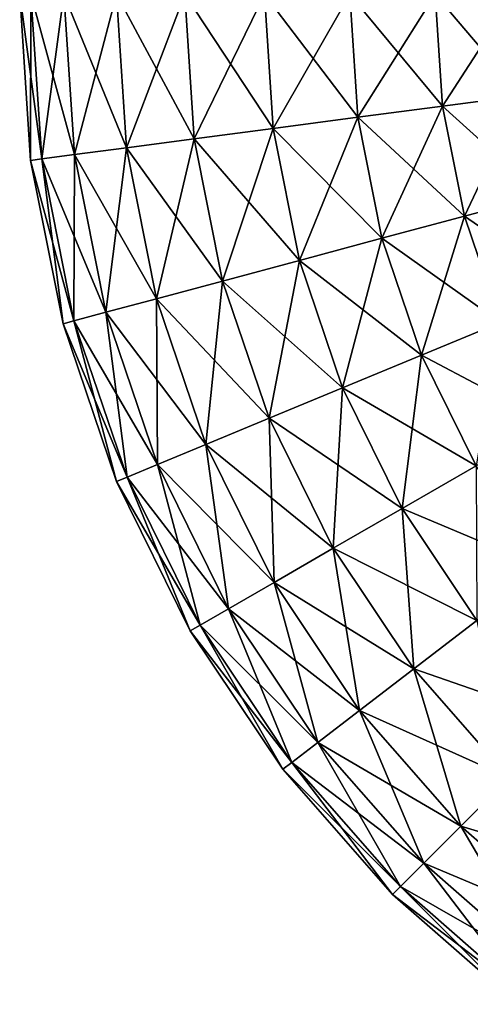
# Model space of a CAD drawing. Header units: metres. Extents: x -1.35 to 1.35, y -1.35 to 1.35.
# Tile 1 of 8: x -1.35 to -0.87, y -1.07 to -0.03. Entities that reach past the tile are written whole.
import ezdxf

# ---------------------------------------------------------------- set-up
doc = ezdxf.new("R2010")
doc.units = ezdxf.units.M
doc.layers.add('SELFTEST', color=7, linetype='CONTINUOUS')

msp = doc.modelspace()

# ---------------------------------------------------------------- linework, layer by layer
at = {"layer": 'SELFTEST'}
for points in [[(-1.35, 0), (-1.338451, -0.17621), (-1.326627, -0.174654, 0.090587)], [(-1.35, 0), (-1.326627, -0.174654, 0.090587), (-1.338074, 0, 0.090587)], [(-1.338074, 0, -0.090587), (-1.338451, -0.17621), (-1.35, 0)], [(-1.338074, 0, -0.090587), (-1.326627, -0.174654, -0.090587), (-1.338451, -0.17621)], [(-1.338074, 0, 0.090587), (-1.326627, -0.174654, 0.090587), (-1.291961, -0.17009, 0.175)], [(-1.338074, 0, 0.090587), (-1.291961, -0.17009, 0.175), (-1.303109, 0, 0.175)], [(-1.303109, 0, -0.175), (-1.326627, -0.174654, -0.090587), (-1.338074, 0, -0.090587)], [(-1.303109, 0, -0.175), (-1.291961, -0.17009, -0.175), (-1.326627, -0.174654, -0.090587)], [(-1.303109, 0, 0.175), (-1.291961, -0.17009, 0.175), (-1.236815, -0.16283, 0.247487)], [(-1.303109, 0, 0.175), (-1.236815, -0.16283, 0.247487), (-1.247487, 0, 0.247487)], [(-1.247487, 0, -0.247487), (-1.291961, -0.17009, -0.175), (-1.303109, 0, -0.175)], [(-1.247487, 0, -0.247487), (-1.236815, -0.16283, -0.247487), (-1.291961, -0.17009, -0.175)], [(-1.247487, 0, 0.247487), (-1.236815, -0.16283, 0.247487), (-1.164948, -0.153368, 0.303109)], [(-1.247487, 0, 0.247487), (-1.164948, -0.153368, 0.303109), (-1.175, 0, 0.303109)], [(-1.175, 0, -0.303109), (-1.236815, -0.16283, -0.247487), (-1.247487, 0, -0.247487)], [(-1.175, 0, -0.303109), (-1.164948, -0.153368, -0.303109), (-1.236815, -0.16283, -0.247487)], [(-1.175, 0, 0.303109), (-1.164948, -0.153368, 0.303109), (-1.081257, -0.14235, 0.338074)], [(-1.175, 0, 0.303109), (-1.081257, -0.14235, 0.338074), (-1.090587, 0, 0.338074)], [(-1.090587, 0, -0.338074), (-1.164948, -0.153368, -0.303109), (-1.175, 0, -0.303109)], [(-1.090587, 0, -0.338074), (-1.081257, -0.14235, -0.338074), (-1.164948, -0.153368, -0.303109)], [(-1.090587, 0, 0.338074), (-1.081257, -0.14235, 0.338074), (-0.991445, -0.130526, 0.35)], [(-1.090587, 0, 0.338074), (-0.991445, -0.130526, 0.35), (-1, 0, 0.35)], [(-1, 0, -0.35), (-1.081257, -0.14235, -0.338074), (-1.090587, 0, -0.338074)], [(-1, 0, -0.35), (-0.991445, -0.130526, -0.35), (-1.081257, -0.14235, -0.338074)], [(-1, 0, 0.35), (-0.991445, -0.130526, 0.35), (-0.901633, -0.118702, 0.338074)], [(-1, 0, 0.35), (-0.901633, -0.118702, 0.338074), (-0.909413, 0, 0.338074)], [(-0.909413, 0, -0.338074), (-0.991445, -0.130526, -0.35), (-1, 0, -0.35)], [(-0.909413, 0, -0.338074), (-0.901633, -0.118702, -0.338074), (-0.991445, -0.130526, -0.35)], [(-0.909413, 0, 0.338074), (-0.901633, -0.118702, 0.338074), (-0.817942, -0.107684, 0.303109)], [(-0.909413, 0, 0.338074), (-0.817942, -0.107684, 0.303109), (-0.825, 0, 0.303109)], [(-0.825, 0, -0.303109), (-0.901633, -0.118702, -0.338074), (-0.909413, 0, -0.338074)], [(-0.825, 0, -0.303109), (-0.817942, -0.107684, -0.303109), (-0.901633, -0.118702, -0.338074)], [(-0.901633, -0.118702, 0.338074), (-0.796889, -0.213526, 0.303109), (-0.817942, -0.107684, 0.303109)], [(-0.817942, -0.107684, -0.303109), (-0.878426, -0.235374, -0.338074), (-0.901633, -0.118702, -0.338074)], [(-0.817942, -0.107684, -0.303109), (-0.796889, -0.213526, -0.303109), (-0.878426, -0.235374, -0.338074)], [(-0.991445, -0.130526, 0.35), (-0.878426, -0.235374, 0.338074), (-0.901633, -0.118702, 0.338074)], [(-0.901633, -0.118702, -0.338074), (-0.965926, -0.258819, -0.35), (-0.991445, -0.130526, -0.35)], [(-0.901633, -0.118702, -0.338074), (-0.878426, -0.235374, -0.338074), (-0.965926, -0.258819, -0.35)], [(-0.901633, -0.118702, 0.338074), (-0.878426, -0.235374, 0.338074), (-0.796889, -0.213526, 0.303109)], [(-1.081257, -0.14235, 0.338074), (-0.965926, -0.258819, 0.35), (-0.991445, -0.130526, 0.35)], [(-0.991445, -0.130526, -0.35), (-1.053426, -0.282265, -0.338074), (-1.081257, -0.14235, -0.338074)], [(-0.991445, -0.130526, -0.35), (-0.965926, -0.258819, -0.35), (-1.053426, -0.282265, -0.338074)], [(-0.991445, -0.130526, 0.35), (-0.965926, -0.258819, 0.35), (-0.878426, -0.235374, 0.338074)], [(-1.164948, -0.153368, 0.303109), (-1.053426, -0.282265, 0.338074), (-1.081257, -0.14235, 0.338074)], [(-1.081257, -0.14235, -0.338074), (-1.134963, -0.304113, -0.303109), (-1.164948, -0.153368, -0.303109)], [(-1.081257, -0.14235, -0.338074), (-1.053426, -0.282265, -0.338074), (-1.134963, -0.304113, -0.303109)], [(-1.081257, -0.14235, 0.338074), (-1.053426, -0.282265, 0.338074), (-0.965926, -0.258819, 0.35)], [(-1.236815, -0.16283, 0.247487), (-1.134963, -0.304113, 0.303109), (-1.164948, -0.153368, 0.303109)], [(-1.164948, -0.153368, -0.303109), (-1.20498, -0.322874, -0.247487), (-1.236815, -0.16283, -0.247487)], [(-1.164948, -0.153368, -0.303109), (-1.134963, -0.304113, -0.303109), (-1.20498, -0.322874, -0.247487)], [(-1.164948, -0.153368, 0.303109), (-1.134963, -0.304113, 0.303109), (-1.053426, -0.282265, 0.338074)], [(-1.291961, -0.17009, 0.175), (-1.20498, -0.322874, 0.247487), (-1.236815, -0.16283, 0.247487)], [(-1.236815, -0.16283, -0.247487), (-1.258706, -0.33727, -0.175), (-1.291961, -0.17009, -0.175)], [(-1.236815, -0.16283, -0.247487), (-1.20498, -0.322874, -0.247487), (-1.258706, -0.33727, -0.175)], [(-1.236815, -0.16283, 0.247487), (-1.20498, -0.322874, 0.247487), (-1.134963, -0.304113, 0.303109)], [(-1.338451, -0.17621), (-1.29248, -0.346319, 0.090587), (-1.326627, -0.174654, 0.090587)], [(-1.326627, -0.174654, -0.090587), (-1.304, -0.349406), (-1.338451, -0.17621)], [(-1.338451, -0.17621), (-1.304, -0.349406), (-1.29248, -0.346319, 0.090587)], [(-1.326627, -0.174654, 0.090587), (-1.258706, -0.33727, 0.175), (-1.291961, -0.17009, 0.175)], [(-1.291961, -0.17009, -0.175), (-1.29248, -0.346319, -0.090587), (-1.326627, -0.174654, -0.090587)], [(-1.326627, -0.174654, 0.090587), (-1.29248, -0.346319, 0.090587), (-1.258706, -0.33727, 0.175)], [(-1.326627, -0.174654, -0.090587), (-1.29248, -0.346319, -0.090587), (-1.304, -0.349406)], [(-1.291961, -0.17009, -0.175), (-1.258706, -0.33727, -0.175), (-1.29248, -0.346319, -0.090587)], [(-1.291961, -0.17009, 0.175), (-1.258706, -0.33727, 0.175), (-1.20498, -0.322874, 0.247487)], [(-0.878426, -0.235374, 0.338074), (-0.762201, -0.315714, 0.303109), (-0.796889, -0.213526, 0.303109)], [(-0.796889, -0.213526, -0.303109), (-0.840188, -0.348017, -0.338074), (-0.878426, -0.235374, -0.338074)], [(-0.965926, -0.258819, 0.35), (-0.840188, -0.348017, 0.338074), (-0.878426, -0.235374, 0.338074)], [(-0.878426, -0.235374, -0.338074), (-0.92388, -0.382683, -0.35), (-0.965926, -0.258819, -0.35)], [(-0.878426, -0.235374, -0.338074), (-0.840188, -0.348017, -0.338074), (-0.92388, -0.382683, -0.35)], [(-0.878426, -0.235374, 0.338074), (-0.840188, -0.348017, 0.338074), (-0.762201, -0.315714, 0.303109)], [(-1.053426, -0.282265, 0.338074), (-0.92388, -0.382683, 0.35), (-0.965926, -0.258819, 0.35)], [(-0.965926, -0.258819, -0.35), (-1.007571, -0.417349, -0.338074), (-1.053426, -0.282265, -0.338074)], [(-0.965926, -0.258819, -0.35), (-0.92388, -0.382683, -0.35), (-1.007571, -0.417349, -0.338074)], [(-0.965926, -0.258819, 0.35), (-0.92388, -0.382683, 0.35), (-0.840188, -0.348017, 0.338074)], [(-1.134963, -0.304113, 0.303109), (-1.007571, -0.417349, 0.338074), (-1.053426, -0.282265, 0.338074)], [(-1.053426, -0.282265, -0.338074), (-1.085558, -0.449653, -0.303109), (-1.134963, -0.304113, -0.303109)], [(-1.053426, -0.282265, -0.338074), (-1.007571, -0.417349, -0.338074), (-1.085558, -0.449653, -0.303109)], [(-1.053426, -0.282265, 0.338074), (-1.007571, -0.417349, 0.338074), (-0.92388, -0.382683, 0.35)], [(-1.20498, -0.322874, 0.247487), (-1.085558, -0.449653, 0.303109), (-1.134963, -0.304113, 0.303109)], [(-1.134963, -0.304113, -0.303109), (-1.152528, -0.477393, -0.247487), (-1.20498, -0.322874, -0.247487)], [(-1.134963, -0.304113, -0.303109), (-1.085558, -0.449653, -0.303109), (-1.152528, -0.477393, -0.247487)], [(-1.134963, -0.304113, 0.303109), (-1.085558, -0.449653, 0.303109), (-1.007571, -0.417349, 0.338074)], [(-1.258706, -0.33727, 0.175), (-1.152528, -0.477393, 0.247487), (-1.20498, -0.322874, 0.247487)], [(-1.20498, -0.322874, -0.247487), (-1.203916, -0.498678, -0.175), (-1.258706, -0.33727, -0.175)], [(-1.20498, -0.322874, 0.247487), (-1.152528, -0.477393, 0.247487), (-1.085558, -0.449653, 0.303109)], [(-1.20498, -0.322874, -0.247487), (-1.152528, -0.477393, -0.247487), (-1.203916, -0.498678, -0.175)], [(-1.29248, -0.346319, 0.090587), (-1.203916, -0.498678, 0.175), (-1.258706, -0.33727, 0.175)], [(-1.258706, -0.33727, -0.175), (-1.236219, -0.512059, -0.090587), (-1.29248, -0.346319, -0.090587)], [(-1.258706, -0.33727, 0.175), (-1.203916, -0.498678, 0.175), (-1.152528, -0.477393, 0.247487)], [(-1.258706, -0.33727, -0.175), (-1.203916, -0.498678, -0.175), (-1.236219, -0.512059, -0.090587)], [(-1.304, -0.349406), (-1.236219, -0.512059, 0.090587), (-1.29248, -0.346319, 0.090587)], [(-1.29248, -0.346319, -0.090587), (-1.247237, -0.516623), (-1.304, -0.349406)], [(-1.304, -0.349406), (-1.247237, -0.516623), (-1.236219, -0.512059, 0.090587)], [(-1.29248, -0.346319, 0.090587), (-1.236219, -0.512059, 0.090587), (-1.203916, -0.498678, 0.175)], [(-1.29248, -0.346319, -0.090587), (-1.236219, -0.512059, -0.090587), (-1.247237, -0.516623)], [(-0.92388, -0.382683, 0.35), (-0.787575, -0.454707, 0.338074), (-0.840188, -0.348017, 0.338074)], [(-0.840188, -0.348017, -0.338074), (-0.866025, -0.5, -0.35), (-0.92388, -0.382683, -0.35)], [(-1.007571, -0.417349, 0.338074), (-0.866025, -0.5, 0.35), (-0.92388, -0.382683, 0.35)], [(-0.92388, -0.382683, -0.35), (-0.944476, -0.545293, -0.338074), (-1.007571, -0.417349, -0.338074)], [(-0.92388, -0.382683, -0.35), (-0.866025, -0.5, -0.35), (-0.944476, -0.545293, -0.338074)], [(-0.92388, -0.382683, 0.35), (-0.866025, -0.5, 0.35), (-0.787575, -0.454707, 0.338074)], [(-1.085558, -0.449653, 0.303109), (-0.944476, -0.545293, 0.338074), (-1.007571, -0.417349, 0.338074)], [(-1.007571, -0.417349, -0.338074), (-1.01758, -0.5875, -0.303109), (-1.085558, -0.449653, -0.303109)], [(-1.007571, -0.417349, -0.338074), (-0.944476, -0.545293, -0.338074), (-1.01758, -0.5875, -0.303109)], [(-1.007571, -0.417349, 0.338074), (-0.944476, -0.545293, 0.338074), (-0.866025, -0.5, 0.35)], [(-1.152528, -0.477393, 0.247487), (-1.01758, -0.5875, 0.303109), (-1.085558, -0.449653, 0.303109)], [(-1.085558, -0.449653, -0.303109), (-1.080356, -0.623744, -0.247487), (-1.152528, -0.477393, -0.247487)], [(-1.085558, -0.449653, 0.303109), (-1.01758, -0.5875, 0.303109), (-0.944476, -0.545293, 0.338074)], [(-1.085558, -0.449653, -0.303109), (-1.01758, -0.5875, -0.303109), (-1.080356, -0.623744, -0.247487)], [(-1.203916, -0.498678, 0.175), (-1.080356, -0.623744, 0.247487), (-1.152528, -0.477393, 0.247487)], [(-1.152528, -0.477393, -0.247487), (-1.128525, -0.651554, -0.175), (-1.203916, -0.498678, -0.175)], [(-1.152528, -0.477393, 0.247487), (-1.080356, -0.623744, 0.247487), (-1.01758, -0.5875, 0.303109)], [(-1.152528, -0.477393, -0.247487), (-1.080356, -0.623744, -0.247487), (-1.128525, -0.651554, -0.175)], [(-1.236219, -0.512059, 0.090587), (-1.128525, -0.651554, 0.175), (-1.203916, -0.498678, 0.175)], [(-1.203916, -0.498678, -0.175), (-1.158806, -0.669037, -0.090587), (-1.236219, -0.512059, -0.090587)], [(-1.203916, -0.498678, 0.175), (-1.128525, -0.651554, 0.175), (-1.080356, -0.623744, 0.247487)], [(-1.203916, -0.498678, -0.175), (-1.128525, -0.651554, -0.175), (-1.158806, -0.669037, -0.090587)], [(-0.944476, -0.545293, 0.338074), (-0.793353, -0.608762, 0.35), (-0.866025, -0.5, 0.35)], [(-0.866025, -0.5, -0.35), (-0.86522, -0.663907, -0.338074), (-0.944476, -0.545293, -0.338074)], [(-1.247237, -0.516623), (-1.158806, -0.669037, 0.090587), (-1.236219, -0.512059, 0.090587)], [(-1.236219, -0.512059, -0.090587), (-1.169134, -0.675), (-1.247237, -0.516623)], [(-1.247237, -0.516623), (-1.169134, -0.675), (-1.158806, -0.669037, 0.090587)], [(-1.236219, -0.512059, 0.090587), (-1.158806, -0.669037, 0.090587), (-1.128525, -0.651554, 0.175)], [(-1.236219, -0.512059, -0.090587), (-1.158806, -0.669037, -0.090587), (-1.169134, -0.675)], [(-1.01758, -0.5875, 0.303109), (-0.86522, -0.663907, 0.338074), (-0.944476, -0.545293, 0.338074)], [(-0.944476, -0.545293, -0.338074), (-0.93219, -0.715295, -0.303109), (-1.01758, -0.5875, -0.303109)], [(-0.944476, -0.545293, 0.338074), (-0.86522, -0.663907, 0.338074), (-0.793353, -0.608762, 0.35)], [(-0.944476, -0.545293, -0.338074), (-0.86522, -0.663907, -0.338074), (-0.93219, -0.715295, -0.303109)], [(-1.080356, -0.623744, 0.247487), (-0.93219, -0.715295, 0.303109), (-1.01758, -0.5875, 0.303109)], [(-1.01758, -0.5875, -0.303109), (-0.989698, -0.759422, -0.247487), (-1.080356, -0.623744, -0.247487)], [(-1.01758, -0.5875, 0.303109), (-0.93219, -0.715295, 0.303109), (-0.86522, -0.663907, 0.338074)], [(-1.01758, -0.5875, -0.303109), (-0.93219, -0.715295, -0.303109), (-0.989698, -0.759422, -0.247487)], [(-1.128525, -0.651554, 0.175), (-0.989698, -0.759422, 0.247487), (-1.080356, -0.623744, 0.247487)], [(-1.080356, -0.623744, -0.247487), (-1.033826, -0.793283, -0.175), (-1.128525, -0.651554, -0.175)], [(-1.080356, -0.623744, 0.247487), (-0.989698, -0.759422, 0.247487), (-0.93219, -0.715295, 0.303109)], [(-1.080356, -0.623744, -0.247487), (-0.989698, -0.759422, -0.247487), (-1.033826, -0.793283, -0.175)], [(-1.158806, -0.669037, 0.090587), (-1.033826, -0.793283, 0.175), (-1.128525, -0.651554, 0.175)], [(-1.128525, -0.651554, -0.175), (-1.061565, -0.814568, -0.090587), (-1.158806, -0.669037, -0.090587)], [(-1.128525, -0.651554, 0.175), (-1.033826, -0.793283, 0.175), (-0.989698, -0.759422, 0.247487)], [(-1.128525, -0.651554, -0.175), (-1.033826, -0.793283, -0.175), (-1.061565, -0.814568, -0.090587)], [(-0.93219, -0.715295, 0.303109), (-0.771161, -0.771161, 0.338074), (-0.86522, -0.663907, 0.338074)], [(-0.86522, -0.663907, -0.338074), (-0.83085, -0.830851, -0.303109), (-0.93219, -0.715295, -0.303109)], [(-1.169134, -0.675), (-1.061565, -0.814568, 0.090587), (-1.158806, -0.669037, 0.090587)], [(-1.158806, -0.669037, -0.090587), (-1.071027, -0.821828), (-1.169134, -0.675)], [(-1.169134, -0.675), (-1.071027, -0.821828), (-1.061565, -0.814568, 0.090587)], [(-1.158806, -0.669037, 0.090587), (-1.061565, -0.814568, 0.090587), (-1.033826, -0.793283, 0.175)], [(-1.158806, -0.669037, -0.090587), (-1.061565, -0.814568, -0.090587), (-1.071027, -0.821828)], [(-0.989698, -0.759422, 0.247487), (-0.83085, -0.830851, 0.303109), (-0.93219, -0.715295, 0.303109)], [(-0.93219, -0.715295, -0.303109), (-0.882107, -0.882107, -0.247487), (-0.989698, -0.759422, -0.247487)], [(-0.93219, -0.715295, 0.303109), (-0.83085, -0.830851, 0.303109), (-0.771161, -0.771161, 0.338074)], [(-0.93219, -0.715295, -0.303109), (-0.83085, -0.830851, -0.303109), (-0.882107, -0.882107, -0.247487)], [(-1.033826, -0.793283, 0.175), (-0.882107, -0.882107, 0.247487), (-0.989698, -0.759422, 0.247487)], [(-0.989698, -0.759422, -0.247487), (-0.921437, -0.921437, -0.175), (-1.033826, -0.793283, -0.175)], [(-0.989698, -0.759422, 0.247487), (-0.882107, -0.882107, 0.247487), (-0.83085, -0.830851, 0.303109)], [(-0.989698, -0.759422, -0.247487), (-0.882107, -0.882107, -0.247487), (-0.921437, -0.921437, -0.175)], [(-1.061565, -0.814568, 0.090587), (-0.921437, -0.921437, 0.175), (-1.033826, -0.793283, 0.175)], [(-1.033826, -0.793283, -0.175), (-0.946161, -0.946161, -0.090587), (-1.061565, -0.814568, -0.090587)], [(-1.033826, -0.793283, 0.175), (-0.921437, -0.921437, 0.175), (-0.882107, -0.882107, 0.247487)], [(-1.033826, -0.793283, -0.175), (-0.921437, -0.921437, -0.175), (-0.946161, -0.946161, -0.090587)], [(-1.071027, -0.821828), (-0.946161, -0.946161, 0.090587), (-1.061565, -0.814568, 0.090587)], [(-1.061565, -0.814568, -0.090587), (-0.954594, -0.954594), (-1.071027, -0.821828)], [(-1.071027, -0.821828), (-0.954594, -0.954594), (-0.946161, -0.946161, 0.090587)], [(-1.061565, -0.814568, 0.090587), (-0.946161, -0.946161, 0.090587), (-0.921437, -0.921437, 0.175)], [(-1.061565, -0.814568, -0.090587), (-0.946161, -0.946161, -0.090587), (-0.954594, -0.954594)], [(-0.882107, -0.882107, 0.247487), (-0.715295, -0.93219, 0.303109), (-0.83085, -0.830851, 0.303109)], [(-0.83085, -0.830851, -0.303109), (-0.759422, -0.989698, -0.247487), (-0.882107, -0.882107, -0.247487)], [(-0.921437, -0.921437, 0.175), (-0.759422, -0.989698, 0.247487), (-0.882107, -0.882107, 0.247487)], [(-0.882107, -0.882107, -0.247487), (-0.793283, -1.033826, -0.175), (-0.921437, -0.921437, -0.175)], [(-0.882107, -0.882107, 0.247487), (-0.759422, -0.989698, 0.247487), (-0.715295, -0.93219, 0.303109)], [(-0.882107, -0.882107, -0.247487), (-0.759422, -0.989698, -0.247487), (-0.793283, -1.033826, -0.175)], [(-0.946161, -0.946161, 0.090587), (-0.793283, -1.033826, 0.175), (-0.921437, -0.921437, 0.175)], [(-0.921437, -0.921437, -0.175), (-0.814568, -1.061565, -0.090587), (-0.946161, -0.946161, -0.090587)], [(-0.921437, -0.921437, 0.175), (-0.793283, -1.033826, 0.175), (-0.759422, -0.989698, 0.247487)], [(-0.921437, -0.921437, -0.175), (-0.793283, -1.033826, -0.175), (-0.814568, -1.061565, -0.090587)], [(-0.954594, -0.954594), (-0.814568, -1.061565, 0.090587), (-0.946161, -0.946161, 0.090587)], [(-0.946161, -0.946161, -0.090587), (-0.821828, -1.071027), (-0.954594, -0.954594)], [(-0.946161, -0.946161, 0.090587), (-0.814568, -1.061565, 0.090587), (-0.793283, -1.033826, 0.175)], [(-0.946161, -0.946161, -0.090587), (-0.814568, -1.061565, -0.090587), (-0.821828, -1.071027)], [(-0.954594, -0.954594), (-0.821828, -1.071027), (-0.814568, -1.061565, 0.090587)]]:
    msp.add_3dface(points, dxfattribs=at)

doc.saveas('drawing.dxf')
